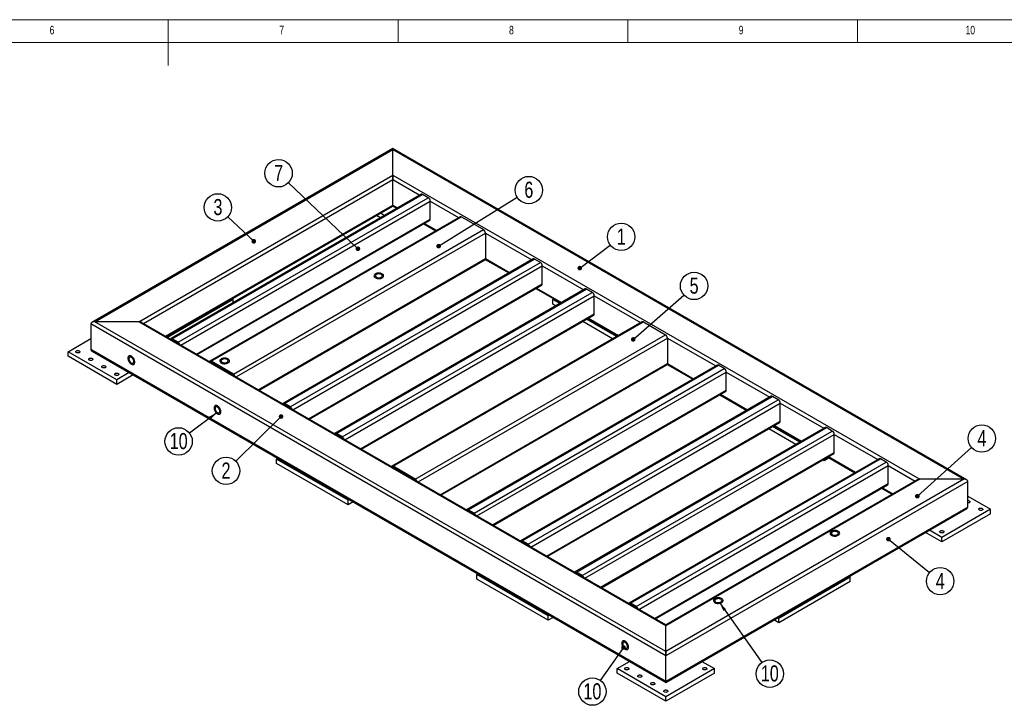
# Model space of a CAD drawing. Header units: millimetres. Extents: x 5 to 589, y 5 to 415.
# Tile 10 of 11: x 265 to 479, y 266 to 415. Entities that reach past the tile are written whole.
import ezdxf

# ---------------------------------------------------------------- set-up
doc = ezdxf.new("R2010")
doc.units = ezdxf.units.MM
doc.layers.add('NOTES', color=6, linetype='Continuous')
doc.layers.add('TRAIT-FORT', color=4, linetype='Continuous', lineweight=25)
doc.styles.add('SLDTEXTSTYLE0', font='TXT', dxfattribs={"width": 0.75})
doc.dimstyles.new('SLDDIMSTYLE3', dxfattribs={"dimtxt": 0.18, "dimasz": 1, "dimexe": 0, "dimexo": 0.0625, "dimgap": 0, "dimtad": 0, "dimtih": 1, "dimtoh": 1, "dimdec": 0, "dimrnd": 1e-09, "dimzin": 0, "dimdsep": 46, "dimtxsty": 'Standard', "dimblk1": 'DOT', "dimblk2": 'DOT', "dimsah": 1, "dimcen": 0.09, "dimadec": 0, "dimazin": 0, "dimtfac": 1, "dimtdec": 0, "dimtofl": 0, "dimtmove": 0, "dimatfit": 3, "dimldrblk": 'DOT', "dimfxl": 1, "dimfrac": 2, "dimtolj": 1, "dimtzin": 0, "dimarcsym": 0})
doc.dimstyles.new('SLDDIMSTYLE4', dxfattribs={"dimtxt": 0.18, "dimasz": 2, "dimexe": 0, "dimexo": 0.0625, "dimgap": 0, "dimtad": 0, "dimtih": 1, "dimtoh": 1, "dimdec": 0, "dimrnd": 1e-09, "dimzin": 0, "dimdsep": 46, "dimtxsty": 'Standard', "dimsah": 1, "dimcen": 0.09, "dimadec": 0, "dimazin": 0, "dimtfac": 2, "dimtdec": 0, "dimtofl": 0, "dimtmove": 0, "dimatfit": 3, "dimfxl": 1, "dimfrac": 2, "dimtolj": 1, "dimtzin": 0, "dimarcsym": 0})

# ---------------------------------------------------------------- blocks, each defined once
blk = doc.blocks.new('SW_NOTE_3')
at = {"layer": 'NOTES', "color": 0}
blk.add_circle((2.38, 1.79), 2.98, dxfattribs=at)
at = {"layer": 'NOTES', "color": 0, "insert": (2.39, 3.61), "char_height": 3.5, "attachment_point": 2, "style": 'SLDTEXTSTYLE0'}
blk.add_mtext('1', dxfattribs=at)
blk = doc.blocks.new('_Dot')
at = {"color": 0, "linetype": 'ByBlock', "lineweight": -2}
blk.add_line((-0.5, 0), (-1, 0), dxfattribs=at)
at = {"color": 0, "linetype": 'ByBlock', "const_width": 0.5}
blk.add_lwpolyline([(-0.25, 0, 1), (0.25, 0, 1)], format="xyb", close=True, dxfattribs=at)
blk = doc.blocks.new('SW_NOTE_4')
at = {"layer": 'NOTES', "color": 0}
blk.add_circle((-2.12, -2.1), 2.98, dxfattribs=at)
at = {"layer": 'NOTES', "color": 0, "insert": (-2.12, -0.28), "char_height": 3.5, "attachment_point": 2, "style": 'SLDTEXTSTYLE0'}
blk.add_mtext('2', dxfattribs=at)
blk = doc.blocks.new('SW_NOTE_5')
at = {"layer": 'NOTES', "color": 0}
blk.add_circle((-2.17, 2.05), 2.98, dxfattribs=at)
at = {"layer": 'NOTES', "color": 0, "insert": (-2.16, 3.87), "char_height": 3.5, "attachment_point": 2, "style": 'SLDTEXTSTYLE0'}
blk.add_mtext('3', dxfattribs=at)
blk = doc.blocks.new('SW_NOTE_6')
at = {"layer": 'NOTES', "color": 0}
blk.add_circle((2.24, 1.97), 2.98, dxfattribs=at)
at = {"layer": 'NOTES', "color": 0, "insert": (2.25, 3.79), "char_height": 3.5, "attachment_point": 2, "style": 'SLDTEXTSTYLE0'}
blk.add_mtext('5', dxfattribs=at)
blk = doc.blocks.new('SW_NOTE_7')
at = {"layer": 'NOTES', "color": 0}
blk.add_circle((2.22, 1.99), 2.98, dxfattribs=at)
at = {"layer": 'NOTES', "color": 0, "insert": (2.23, 3.81), "char_height": 3.5, "attachment_point": 2, "style": 'SLDTEXTSTYLE0'}
blk.add_mtext('4', dxfattribs=at)
blk = doc.blocks.new('SW_NOTE_8')
at = {"layer": 'NOTES', "color": 0}
blk.add_circle((2.53, 1.58), 2.98, dxfattribs=at)
at = {"layer": 'NOTES', "color": 0, "insert": (2.54, 3.39), "char_height": 3.5, "attachment_point": 2, "style": 'SLDTEXTSTYLE0'}
blk.add_mtext('6', dxfattribs=at)
blk = doc.blocks.new('SW_NOTE_9')
at = {"layer": 'NOTES', "color": 0}
blk.add_circle((-2.16, 2.06), 2.98, dxfattribs=at)
at = {"layer": 'NOTES', "color": 0, "insert": (-2.16, 3.87), "char_height": 3.5, "attachment_point": 2, "style": 'SLDTEXTSTYLE0'}
blk.add_mtext('7', dxfattribs=at)
blk = doc.blocks.new('SW_NOTE_10')
at = {"layer": 'NOTES', "color": 0}
blk.add_circle((1.72, -2.43), 2.98, dxfattribs=at)
at = {"layer": 'NOTES', "color": 0, "insert": (1.73, -0.62), "char_height": 3.5, "attachment_point": 2, "style": 'SLDTEXTSTYLE0'}
blk.add_mtext('10', dxfattribs=at)
blk = doc.blocks.new('SW_NOTE_11')
at = {"layer": 'NOTES', "color": 0}
blk.add_circle((2.31, -1.88), 2.98, dxfattribs=at)
at = {"layer": 'NOTES', "color": 0, "insert": (2.32, -0.06), "char_height": 3.5, "attachment_point": 2, "style": 'SLDTEXTSTYLE0'}
blk.add_mtext('4', dxfattribs=at)
blk = doc.blocks.new('SW_NOTE_12')
at = {"layer": 'NOTES', "color": 0}
blk.add_circle((-1.72, -2.44), 2.98, dxfattribs=at)
at = {"layer": 'NOTES', "color": 0, "insert": (-1.71, -0.62), "char_height": 3.5, "attachment_point": 2, "style": 'SLDTEXTSTYLE0'}
blk.add_mtext('10', dxfattribs=at)
blk = doc.blocks.new('SW_NOTE_13')
at = {"layer": 'NOTES', "color": 0}
blk.add_circle((-2.38, -1.79), 2.98, dxfattribs=at)
at = {"layer": 'NOTES', "color": 0, "insert": (-2.37, 0.03), "char_height": 3.5, "attachment_point": 2, "style": 'SLDTEXTSTYLE0'}
blk.add_mtext('10', dxfattribs=at)

msp = doc.modelspace()

# ---------------------------------------------------------------- linework, layer by layer
at = {"lineweight": 18}
for p, q in [((589, 415), (5, 415)), ((297, 415), (297, 405)), ((347, 410), (347, 415)), ((397, 415), (397, 410)), ((447, 410), (447, 415)), ((584, 410), (10, 410))]:
    msp.add_line(p, q, dxfattribs=at)
at = {"layer": 'TRAIT-FORT', "lineweight": 25}
for p, q in [((345.884, 386.925), (280.372, 349.106)), ((280.972, 349.249), (345.884, 386.722)), ((470.793, 314.816), (345.884, 386.925)), ((345.884, 386.722), (345.884, 386.925)), ((345.884, 386.925), (345.884, 386.722)), ((345.884, 381.171), (345.884, 386.722)), ((345.884, 386.722), (470.193, 314.96)), ((290.588, 349.249), (345.884, 381.171)), ((291.613, 348.861), (345.884, 380.191)), ((345.884, 381.171), (460.577, 314.96)), ((345.884, 380.191), (345.884, 381.171)), ((345.884, 381.171), (345.884, 380.191)), ((345.884, 374.638), (345.884, 380.191)), ((345.884, 380.191), (351.719, 376.823)), ((352.019, 376.996), (297.571, 345.564)), ((297.871, 345.534), (352.319, 376.966)), ((299.144, 344.8), (353.591, 376.231)), ((299.744, 344.166), (354.016, 375.496)), ((353.591, 376.231), (352.319, 376.966)), ((354.016, 371.577), (354.016, 375.496)), ((354.016, 375.496), (360.204, 371.924)), ((296.422, 346.084), (345.884, 374.638)), ((296.597, 345.983), (345.884, 374.435)), ((345.884, 374.435), (345.884, 374.638)), ((345.884, 374.638), (345.884, 374.435)), ((345.884, 374.638), (346.909, 374.046)), ((345.884, 374.435), (346.734, 373.945)), ((303.139, 342.207), (354.016, 371.577)), ((303.315, 342.105), (353.891, 371.302)), ((360.504, 372.097), (306.057, 340.666)), ((306.357, 340.636), (360.804, 372.068)), ((343.162, 371.883), (342.312, 372.373)), ((344.01, 372.373), (343.161, 372.863)), ((360.804, 372.068), (365.612, 369.292)), ((311.165, 337.86), (365.612, 369.292)), ((352.601, 370.558), (355.219, 369.046)), ((352.777, 370.659), (355.395, 369.148)), ((311.765, 337.227), (366.037, 368.557)), ((366.037, 368.557), (366.037, 363.005)), ((366.037, 368.557), (376.114, 362.74)), ((316.574, 334.451), (366.037, 363.005)), ((316.75, 334.349), (365.912, 362.73)), ((376.414, 362.913), (321.967, 331.481)), ((322.267, 331.451), (376.714, 362.883)), ((365.998, 362.824), (371.129, 359.862)), ((366.037, 363.005), (371.305, 359.963)), ((377.987, 362.148), (376.714, 362.883)), ((323.539, 330.717), (377.987, 362.148)), ((324.139, 330.083), (378.411, 361.413)), ((378.411, 357.494), (378.411, 361.413)), ((378.411, 361.413), (387.427, 356.208)), ((327.534, 328.124), (378.411, 357.494)), ((327.71, 328.022), (378.287, 357.219)), ((387.728, 356.382), (333.28, 324.95)), ((333.58, 324.92), (388.028, 356.352)), ((376.996, 356.475), (382.443, 353.331)), ((377.172, 356.576), (382.618, 353.432)), ((389.3, 355.617), (388.028, 356.352)), ((311.094, 354.065), (296.846, 345.839)), ((310.846, 354.208), (311.094, 354.065)), ((311.094, 353.371), (311.094, 354.065)), ((334.853, 324.185), (389.3, 355.617)), ((335.453, 323.552), (389.725, 354.882)), ((380.674, 354.065), (380.922, 354.208)), ((382.194, 353.187), (380.674, 354.065)), ((380.674, 353.085), (380.674, 354.065)), ((389.725, 350.963), (389.725, 354.882)), ((389.725, 354.882), (399.802, 349.065)), ((381.345, 352.697), (380.674, 353.085)), ((338.848, 321.592), (389.725, 350.963)), ((339.024, 321.491), (389.6, 350.688)), ((394.568, 346.044), (388.062, 349.8)), ((388.31, 349.943), (394.817, 346.187)), ((388.486, 350.045), (394.993, 346.288)), ((280.123, 348.759), (280.123, 343.207)), ((405.281, 276.507), (280.123, 348.759)), ((290.588, 349.249), (280.972, 349.249)), ((405.281, 277.487), (280.972, 349.249)), ((405.281, 283.038), (290.588, 349.249)), ((405.281, 283.241), (291.188, 349.106)), ((400.102, 349.238), (345.655, 317.806)), ((345.955, 317.777), (400.402, 349.208)), ((393.72, 345.554), (387.213, 349.31)), ((400.402, 349.208), (405.21, 346.432)), ((275.173, 342.717), (280.123, 345.574)), ((297.835, 345.268), (297.871, 345.289)), ((299.144, 344.8), (297.871, 345.534)), ((299.144, 344.555), (297.871, 345.289)), ((350.763, 315.001), (405.21, 346.432)), ((351.363, 314.367), (405.634, 345.698)), ((405.634, 345.698), (405.634, 340.145)), ((405.634, 345.698), (416.154, 339.625)), ((405.281, 270.955), (280.123, 343.207)), ((275.173, 341.737), (275.173, 342.717)), ((285.78, 336.594), (275.173, 342.717)), ((285.78, 335.614), (275.173, 341.737)), ((280.372, 342.86), (405.281, 270.752)), ((306.32, 340.37), (306.357, 340.391)), ((311.165, 337.86), (306.357, 340.636)), ((311.165, 337.615), (306.357, 340.391)), ((308.217, 339.317), (308.217, 339.275)), ((356.172, 311.591), (405.634, 340.145)), ((356.348, 311.49), (405.51, 339.87)), ((416.454, 339.798), (362.007, 308.367)), ((362.307, 308.337), (416.754, 339.769)), ((363.579, 307.602), (418.027, 339.034)), ((405.596, 339.964), (411.169, 336.747)), ((405.634, 340.145), (411.345, 336.849)), ((418.027, 339.034), (416.754, 339.769)), ((288.503, 338.166), (285.78, 336.594)), ((289.352, 337.676), (285.78, 335.614)), ((285.78, 335.614), (285.78, 336.594)), ((310.317, 338.062), (310.317, 338.104)), ((311.129, 337.594), (311.166, 337.615)), ((364.179, 306.969), (418.451, 338.299)), ((418.451, 334.38), (418.451, 338.299)), ((418.451, 338.299), (427.909, 332.839)), ((367.574, 305.009), (418.451, 334.38)), ((367.75, 304.907), (418.327, 334.105)), ((428.209, 333.012), (373.762, 301.58)), ((374.062, 301.55), (428.509, 332.982)), ((375.335, 300.816), (429.782, 332.247)), ((417.036, 333.36), (422.924, 329.961)), ((417.212, 333.461), (423.1, 330.062)), ((429.782, 332.247), (428.509, 332.982)), ((322.23, 331.185), (322.267, 331.206)), ((323.539, 330.717), (322.267, 331.451)), ((323.539, 330.472), (322.267, 331.206)), ((375.935, 300.182), (430.206, 331.513)), ((430.206, 327.593), (430.206, 331.513)), ((430.206, 331.513), (439.665, 326.052)), ((379.33, 298.223), (430.206, 327.593)), ((379.505, 298.121), (430.082, 327.318)), ((439.965, 326.225), (385.518, 294.794)), ((385.818, 294.764), (440.265, 326.196)), ((433.583, 322.541), (427.695, 325.94)), ((434.432, 323.031), (428.543, 326.43)), ((428.792, 326.574), (434.68, 323.174)), ((428.968, 326.675), (434.856, 323.276)), ((441.538, 325.461), (440.265, 326.196)), ((333.544, 324.654), (333.58, 324.675)), ((334.853, 324.185), (333.58, 324.92)), ((334.853, 323.94), (333.58, 324.675)), ((387.091, 294.029), (441.538, 325.461)), ((387.691, 293.396), (441.962, 324.726)), ((441.962, 320.807), (441.962, 324.726)), ((441.962, 324.726), (451.421, 319.266)), ((320.57, 319.367), (320.818, 319.511)), ((320.57, 318.388), (320.57, 319.367)), ((336.126, 310.387), (320.57, 319.367)), ((391.085, 291.436), (441.962, 320.807)), ((391.261, 291.335), (441.838, 320.532)), ((451.721, 319.439), (397.274, 288.007)), ((397.573, 287.978), (452.021, 319.409)), ((440.885, 319.592), (439.788, 318.959)), ((439.788, 318.959), (439.788, 319.349)), ((440.548, 319.787), (446.436, 316.388)), ((440.723, 319.889), (446.612, 316.49)), ((453.293, 318.675), (452.021, 319.409)), ((336.126, 309.407), (320.57, 318.388)), ((345.918, 317.511), (345.955, 317.532)), ((350.763, 315.001), (345.955, 317.777)), ((350.763, 314.756), (345.955, 317.532)), ((398.846, 287.243), (453.293, 318.675)), ((399.446, 286.609), (453.718, 317.94)), ((439.788, 318.959), (439.45, 319.154)), ((453.718, 314.02), (453.718, 317.94)), ((453.718, 317.94), (459.552, 314.571)), ((350.727, 314.734), (350.764, 314.755)), ((402.841, 284.65), (453.718, 314.02)), ((403.017, 284.548), (453.593, 313.746)), ((470.193, 314.96), (405.281, 277.487)), ((460.577, 314.96), (405.281, 283.038)), ((459.977, 314.816), (405.281, 283.241)), ((471.042, 314.47), (405.281, 276.507)), ((452.303, 313.001), (454.567, 311.694)), ((452.479, 313.102), (454.743, 311.795)), ((470.193, 314.96), (460.577, 314.96)), ((471.042, 308.918), (471.042, 314.47)), ((471.042, 311.285), (475.992, 308.428)), ((336.374, 310.53), (336.126, 310.387)), ((336.126, 309.407), (336.126, 310.387)), ((337.223, 310.041), (336.126, 309.407)), ((471.042, 308.918), (405.281, 270.955)), ((362.27, 308.071), (362.307, 308.092)), ((363.579, 307.602), (362.307, 308.337)), ((363.579, 307.357), (362.307, 308.092)), ((405.281, 270.752), (470.793, 308.571)), ((475.992, 308.428), (465.385, 302.305)), ((475.992, 307.448), (465.385, 301.325)), ((475.992, 307.448), (475.992, 308.428)), ((465.385, 301.325), (461.813, 303.387)), ((465.385, 302.305), (462.662, 303.877)), ((465.385, 301.325), (465.385, 302.305)), ((374.026, 301.284), (374.062, 301.305)), ((375.335, 300.816), (374.062, 301.55)), ((375.335, 300.571), (374.062, 301.305)), ((364.127, 294.222), (364.376, 294.366)), ((364.127, 293.242), (364.127, 294.222)), ((379.684, 285.242), (364.127, 294.222)), ((385.781, 294.498), (385.818, 294.519)), ((387.091, 294.029), (385.818, 294.764)), ((387.091, 293.784), (385.818, 294.519)), ((445.445, 293.651), (429.888, 284.67)), ((445.196, 293.794), (445.445, 293.651)), ((445.445, 292.671), (445.445, 293.651)), ((379.684, 284.262), (364.127, 293.242)), ((445.445, 292.671), (429.888, 283.69)), ((397.537, 287.712), (397.574, 287.733)), ((398.846, 287.243), (397.573, 287.978)), ((398.846, 286.998), (397.573, 287.733)), ((379.932, 285.385), (379.684, 285.242)), ((379.684, 284.262), (379.684, 285.242)), ((380.781, 284.895), (379.684, 284.262)), ((405.281, 283.038), (405.281, 283.241)), ((405.281, 283.241), (405.281, 283.038)), ((405.281, 277.487), (405.281, 283.038)), ((429.888, 283.69), (428.791, 284.324)), ((429.888, 284.67), (429.64, 284.814)), ((429.888, 283.69), (429.888, 284.67)), ((405.281, 276.507), (405.281, 277.487)), ((405.281, 277.487), (405.281, 276.507)), ((405.281, 270.955), (405.281, 276.507)), ((394.674, 273.73), (397.398, 275.302)), ((413.164, 275.302), (415.888, 273.73)), ((394.674, 272.75), (394.674, 273.73)), ((405.281, 267.607), (394.674, 273.73)), ((405.281, 266.627), (394.674, 272.75)), ((415.888, 273.73), (405.281, 267.607)), ((415.888, 272.75), (405.281, 266.627)), ((415.888, 272.75), (415.888, 273.73)), ((405.281, 270.752), (405.281, 270.955)), ((405.281, 270.955), (405.281, 270.752)), ((405.281, 266.627), (405.281, 267.607))]:
    msp.add_line(p, q, dxfattribs=at)
at = {"layer": 'TRAIT-FORT', "lineweight": 25, "flags": 128}
for points in [[(343.562, 358.812), (343.686, 358.898), (343.781, 358.996), (343.842, 359.102), (343.869, 359.213), (343.86, 359.324), (343.816, 359.433), (343.737, 359.536), (343.628, 359.628), (343.491, 359.707), (343.331, 359.77), (343.154, 359.815), (342.965, 359.841), (342.771, 359.846), (342.58, 359.831), (342.396, 359.795), (342.227, 359.741), (342.078, 359.669), (341.954, 359.583), (341.859, 359.485), (341.798, 359.379), (341.771, 359.269), (341.78, 359.157), (341.824, 359.048), (341.903, 358.946), (342.012, 358.853), (342.149, 358.774), (342.309, 358.711), (342.486, 358.666), (342.675, 358.64), (342.868, 358.635), (343.06, 358.651), (343.244, 358.686), (343.413, 358.74), (343.562, 358.812)], [(342.078, 359.669), (341.954, 359.583), (341.859, 359.485), (341.798, 359.379), (341.771, 359.269), (341.78, 359.157), (341.824, 359.048), (341.903, 358.946), (342.012, 358.853), (342.149, 358.774), (342.309, 358.711), (342.486, 358.666), (342.675, 358.64), (342.868, 358.635), (343.06, 358.651), (343.244, 358.686), (343.413, 358.74), (343.562, 358.812), (343.686, 358.898), (343.781, 358.996), (343.842, 359.102), (343.869, 359.213), (343.86, 359.324), (343.816, 359.433), (343.737, 359.536), (343.628, 359.628), (343.491, 359.707), (343.331, 359.77), (343.154, 359.815), (342.965, 359.841), (342.771, 359.846), (342.58, 359.831), (342.396, 359.795), (342.227, 359.741), (342.078, 359.669)], [(343.35, 358.934), (343.452, 359.007), (343.524, 359.091), (343.563, 359.182), (343.568, 359.276), (343.537, 359.368), (343.473, 359.454), (343.378, 359.53), (343.258, 359.592), (343.116, 359.638), (342.961, 359.666), (342.8, 359.673), (342.639, 359.661), (342.487, 359.628), (342.35, 359.578), (342.235, 359.512), (342.148, 359.433), (342.092, 359.345), (342.07, 359.252), (342.083, 359.159), (342.131, 359.069), (342.211, 358.988), (342.319, 358.918), (342.451, 358.864), (342.6, 358.827), (342.759, 358.809), (342.921, 358.812), (343.079, 358.834), (343.224, 358.876), (343.35, 358.934)], [(277.613, 342.9), (277.69, 342.841), (277.734, 342.772), (277.743, 342.698), (277.716, 342.626), (277.655, 342.561), (277.564, 342.509), (277.452, 342.473), (277.327, 342.458), (277.199, 342.463), (277.079, 342.489), (276.976, 342.533), (276.9, 342.592), (276.855, 342.662), (276.846, 342.735), (276.873, 342.808), (276.934, 342.872), (277.025, 342.925), (277.137, 342.96), (277.263, 342.976), (277.39, 342.971), (277.51, 342.945), (277.613, 342.9)], [(280.441, 341.268), (280.518, 341.208), (280.563, 341.139), (280.572, 341.065), (280.545, 340.993), (280.483, 340.928), (280.393, 340.876), (280.28, 340.841), (280.155, 340.825), (280.027, 340.83), (279.907, 340.856), (279.805, 340.9), (279.728, 340.959), (279.683, 341.029), (279.674, 341.102), (279.701, 341.175), (279.763, 341.24), (279.853, 341.292), (279.966, 341.327), (280.091, 341.343), (280.219, 341.338), (280.339, 341.312), (280.441, 341.268)], [(288.962, 340.023), (289.098, 339.959), (289.23, 339.926), (289.353, 339.926), (289.462, 339.958), (289.554, 340.022), (289.627, 340.114), (289.676, 340.233), (289.701, 340.374), (289.701, 340.533), (289.676, 340.703), (289.627, 340.879), (289.554, 341.055), (289.462, 341.225), (289.353, 341.384), (289.23, 341.525), (289.098, 341.644), (288.962, 341.738), (288.825, 341.802), (288.694, 341.835), (288.571, 341.835), (288.462, 341.803), (288.369, 341.739), (288.297, 341.646), (288.248, 341.527), (288.223, 341.386), (288.223, 341.228), (288.248, 341.058), (288.297, 340.882), (288.369, 340.706), (288.462, 340.535), (288.571, 340.377), (288.694, 340.236), (288.825, 340.116), (288.962, 340.023)], [(288.962, 341.738), (288.825, 341.802), (288.694, 341.835), (288.571, 341.835), (288.462, 341.803), (288.369, 341.739), (288.297, 341.646), (288.248, 341.527), (288.223, 341.386), (288.223, 341.228), (288.248, 341.058), (288.297, 340.882), (288.369, 340.706), (288.462, 340.535), (288.571, 340.377), (288.694, 340.236), (288.825, 340.116), (288.962, 340.023), (289.098, 339.959), (289.23, 339.926), (289.353, 339.926), (289.462, 339.958), (289.554, 340.022), (289.627, 340.114), (289.676, 340.233), (289.701, 340.374), (289.701, 340.533), (289.676, 340.703), (289.627, 340.879), (289.554, 341.055), (289.462, 341.225), (289.353, 341.384), (289.23, 341.525), (289.098, 341.644), (288.962, 341.738)], [(288.962, 341.493), (288.848, 341.544), (288.739, 341.565), (288.641, 341.553), (288.558, 341.51), (288.493, 341.438), (288.451, 341.339), (288.432, 341.219), (288.439, 341.083), (288.469, 340.938), (288.523, 340.79), (288.597, 340.646), (288.688, 340.513), (288.793, 340.398), (288.905, 340.305), (289.019, 340.238), (289.131, 340.202), (289.235, 340.198), (289.327, 340.225), (289.401, 340.283), (289.455, 340.369), (289.485, 340.479), (289.491, 340.608), (289.473, 340.749), (289.43, 340.897), (289.366, 341.043), (289.283, 341.183), (289.185, 341.308), (289.076, 341.413), (288.962, 341.493)], [(310.01, 340.293), (310.134, 340.379), (310.228, 340.476), (310.29, 340.583), (310.316, 340.693), (310.307, 340.805), (310.263, 340.914), (310.185, 341.016), (310.075, 341.109), (309.938, 341.188), (309.778, 341.251), (309.601, 341.296), (309.413, 341.322), (309.219, 341.327), (309.027, 341.311), (308.843, 341.276), (308.674, 341.221), (308.525, 341.15), (308.401, 341.064), (308.307, 340.966), (308.245, 340.86), (308.219, 340.749), (308.228, 340.638), (308.272, 340.529), (308.35, 340.426), (308.46, 340.334), (308.597, 340.255), (308.757, 340.192), (308.934, 340.147), (309.122, 340.121), (309.316, 340.116), (309.508, 340.131), (309.692, 340.167), (309.861, 340.221), (310.01, 340.293)], [(308.525, 341.15), (308.401, 341.064), (308.307, 340.966), (308.245, 340.86), (308.219, 340.749), (308.228, 340.638), (308.272, 340.529), (308.35, 340.426), (308.46, 340.334), (308.597, 340.255), (308.757, 340.192), (308.934, 340.147), (309.122, 340.121), (309.316, 340.116), (309.508, 340.131), (309.692, 340.167), (309.861, 340.221), (310.01, 340.293), (310.134, 340.379), (310.228, 340.476), (310.29, 340.583), (310.316, 340.693), (310.307, 340.805), (310.263, 340.914), (310.185, 341.016), (310.075, 341.109), (309.938, 341.188), (309.778, 341.251), (309.601, 341.296), (309.413, 341.322), (309.219, 341.327), (309.027, 341.311), (308.843, 341.276), (308.674, 341.221), (308.525, 341.15)], [(309.798, 340.415), (309.899, 340.488), (309.971, 340.572), (310.011, 340.663), (310.015, 340.756), (309.984, 340.848), (309.92, 340.934), (309.826, 341.01), (309.705, 341.073), (309.564, 341.119), (309.409, 341.147), (309.247, 341.154), (309.086, 341.142), (308.934, 341.109), (308.798, 341.059), (308.683, 340.993), (308.596, 340.914), (308.54, 340.826), (308.518, 340.733), (308.531, 340.64), (308.579, 340.55), (308.658, 340.469), (308.767, 340.399), (308.898, 340.344), (309.047, 340.307), (309.207, 340.29), (309.369, 340.292), (309.526, 340.315), (309.671, 340.357), (309.798, 340.415)], [(283.27, 339.635), (283.346, 339.576), (283.391, 339.506), (283.4, 339.433), (283.373, 339.36), (283.312, 339.295), (283.221, 339.243), (283.109, 339.208), (282.984, 339.192), (282.856, 339.197), (282.736, 339.223), (282.633, 339.267), (282.557, 339.327), (282.512, 339.396), (282.503, 339.47), (282.53, 339.542), (282.591, 339.607), (282.682, 339.659), (282.794, 339.694), (282.919, 339.71), (283.047, 339.705), (283.167, 339.679), (283.27, 339.635)], [(286.098, 338.002), (286.175, 337.943), (286.22, 337.873), (286.229, 337.8), (286.202, 337.727), (286.14, 337.663), (286.05, 337.61), (285.937, 337.575), (285.812, 337.559), (285.684, 337.564), (285.564, 337.59), (285.462, 337.635), (285.385, 337.694), (285.34, 337.763), (285.331, 337.837), (285.358, 337.909), (285.42, 337.974), (285.51, 338.026), (285.623, 338.062), (285.748, 338.077), (285.876, 338.072), (285.996, 338.046), (286.098, 338.002)], [(307.7, 329.206), (307.837, 329.141), (307.968, 329.109), (308.091, 329.108), (308.2, 329.141), (308.293, 329.204), (308.365, 329.297), (308.414, 329.416), (308.44, 329.557), (308.44, 329.715), (308.414, 329.885), (308.365, 330.061), (308.293, 330.238), (308.2, 330.408), (308.091, 330.566), (307.968, 330.708), (307.837, 330.827), (307.7, 330.92), (307.564, 330.984), (307.432, 331.017), (307.309, 331.018), (307.2, 330.985), (307.108, 330.922), (307.036, 330.829), (306.986, 330.71), (306.961, 330.569), (306.961, 330.411), (306.986, 330.241), (307.036, 330.064), (307.108, 329.888), (307.2, 329.718), (307.309, 329.56), (307.432, 329.418), (307.564, 329.299), (307.7, 329.206)], [(307.7, 330.92), (307.564, 330.984), (307.432, 331.017), (307.309, 331.018), (307.2, 330.985), (307.108, 330.922), (307.036, 330.829), (306.986, 330.71), (306.961, 330.569), (306.961, 330.411), (306.986, 330.241), (307.036, 330.064), (307.108, 329.888), (307.2, 329.718), (307.309, 329.56), (307.432, 329.418), (307.564, 329.299), (307.7, 329.206), (307.837, 329.141), (307.968, 329.109), (308.091, 329.108), (308.2, 329.141), (308.293, 329.204), (308.365, 329.297), (308.414, 329.416), (308.44, 329.557), (308.44, 329.715), (308.414, 329.885), (308.365, 330.061), (308.293, 330.238), (308.2, 330.408), (308.091, 330.566), (307.968, 330.708), (307.837, 330.827), (307.7, 330.92)], [(307.7, 330.675), (307.586, 330.727), (307.478, 330.747), (307.379, 330.736), (307.296, 330.693), (307.232, 330.62), (307.189, 330.522), (307.171, 330.402), (307.177, 330.266), (307.208, 330.121), (307.261, 329.973), (307.336, 329.829), (307.427, 329.696), (307.531, 329.58), (307.643, 329.487), (307.758, 329.421), (307.87, 329.385), (307.974, 329.38), (308.065, 329.408), (308.139, 329.466), (308.193, 329.552), (308.224, 329.662), (308.23, 329.79), (308.211, 329.932), (308.169, 330.079), (308.104, 330.226), (308.021, 330.365), (307.923, 330.49), (307.814, 330.595), (307.7, 330.675)], [(471.36, 310.244), (471.437, 310.185), (471.482, 310.116), (471.491, 310.042), (471.464, 309.97), (471.402, 309.905), (471.312, 309.852), (471.199, 309.817), (471.074, 309.801), (471.042, 309.801)], [(474.189, 308.611), (474.265, 308.552), (474.31, 308.483), (474.319, 308.409), (474.292, 308.337), (474.231, 308.272), (474.14, 308.22), (474.028, 308.184), (473.902, 308.168), (473.775, 308.174), (473.655, 308.2), (473.552, 308.244), (473.475, 308.303), (473.431, 308.372), (473.421, 308.446), (473.449, 308.518), (473.51, 308.583), (473.601, 308.636), (473.713, 308.671), (473.838, 308.687), (473.966, 308.681), (474.086, 308.656), (474.189, 308.611)], [(442.839, 302.766), (442.963, 302.852), (443.057, 302.949), (443.119, 303.055), (443.145, 303.166), (443.137, 303.278), (443.092, 303.387), (443.014, 303.489), (442.904, 303.581), (442.767, 303.661), (442.608, 303.724), (442.43, 303.769), (442.242, 303.795), (442.048, 303.8), (441.856, 303.784), (441.673, 303.749), (441.503, 303.694), (441.354, 303.623), (441.23, 303.537), (441.136, 303.439), (441.075, 303.333), (441.048, 303.222), (441.057, 303.111), (441.101, 303.002), (441.179, 302.899), (441.289, 302.807), (441.426, 302.728), (441.586, 302.665), (441.763, 302.62), (441.952, 302.594), (442.145, 302.589), (442.337, 302.604), (442.521, 302.64), (442.69, 302.694), (442.839, 302.766)], [(441.354, 303.623), (441.23, 303.537), (441.136, 303.439), (441.075, 303.333), (441.048, 303.222), (441.057, 303.111), (441.101, 303.002), (441.179, 302.899), (441.289, 302.807), (441.426, 302.728), (441.586, 302.665), (441.763, 302.62), (441.952, 302.594), (442.145, 302.589), (442.337, 302.604), (442.521, 302.64), (442.69, 302.694), (442.839, 302.766), (442.963, 302.852), (443.057, 302.949), (443.119, 303.055), (443.145, 303.166), (443.137, 303.278), (443.092, 303.387), (443.014, 303.489), (442.904, 303.581), (442.767, 303.661), (442.608, 303.724), (442.43, 303.769), (442.242, 303.795), (442.048, 303.8), (441.856, 303.784), (441.673, 303.749), (441.503, 303.694), (441.354, 303.623)], [(442.627, 302.888), (442.729, 302.961), (442.801, 303.045), (442.84, 303.136), (442.844, 303.229), (442.814, 303.321), (442.749, 303.407), (442.655, 303.483), (442.534, 303.546), (442.393, 303.592), (442.238, 303.619), (442.076, 303.627), (441.916, 303.614), (441.763, 303.582), (441.627, 303.532), (441.512, 303.466), (441.425, 303.387), (441.369, 303.299), (441.347, 303.206), (441.36, 303.113), (441.408, 303.023), (441.487, 302.942), (441.596, 302.872), (441.727, 302.817), (441.876, 302.78), (442.036, 302.763), (442.198, 302.765), (442.355, 302.788), (442.501, 302.829), (442.627, 302.888)], [(465.703, 303.713), (465.78, 303.654), (465.825, 303.584), (465.834, 303.511), (465.807, 303.438), (465.745, 303.373), (465.655, 303.321), (465.542, 303.286), (465.417, 303.27), (465.289, 303.275), (465.169, 303.301), (465.067, 303.345), (464.99, 303.405), (464.945, 303.474), (464.936, 303.548), (464.963, 303.62), (465.025, 303.685), (465.115, 303.737), (465.228, 303.773), (465.353, 303.788), (465.481, 303.783), (465.601, 303.757), (465.703, 303.713)], [(417.459, 288.114), (417.583, 288.2), (417.677, 288.298), (417.738, 288.404), (417.765, 288.515), (417.756, 288.626), (417.712, 288.735), (417.634, 288.837), (417.524, 288.93), (417.387, 289.009), (417.227, 289.072), (417.05, 289.117), (416.861, 289.143), (416.668, 289.148), (416.476, 289.133), (416.292, 289.097), (416.123, 289.043), (415.974, 288.971), (415.85, 288.885), (415.756, 288.787), (415.694, 288.681), (415.667, 288.57), (415.676, 288.459), (415.721, 288.35), (415.799, 288.248), (415.908, 288.155), (416.046, 288.076), (416.205, 288.013), (416.383, 287.968), (416.571, 287.942), (416.765, 287.937), (416.957, 287.952), (417.14, 287.988), (417.31, 288.042), (417.459, 288.114)], [(415.974, 288.971), (415.85, 288.885), (415.756, 288.787), (415.694, 288.681), (415.667, 288.57), (415.676, 288.459), (415.721, 288.35), (415.799, 288.248), (415.908, 288.155), (416.046, 288.076), (416.205, 288.013), (416.383, 287.968), (416.571, 287.942), (416.765, 287.937), (416.957, 287.952), (417.14, 287.988), (417.31, 288.042), (417.459, 288.114), (417.583, 288.2), (417.677, 288.298), (417.738, 288.404), (417.765, 288.515), (417.756, 288.626), (417.712, 288.735), (417.634, 288.837), (417.524, 288.93), (417.387, 289.009), (417.227, 289.072), (417.05, 289.117), (416.861, 289.143), (416.668, 289.148), (416.476, 289.133), (416.292, 289.097), (416.123, 289.043), (415.974, 288.971)], [(417.247, 288.236), (417.348, 288.309), (417.42, 288.393), (417.459, 288.484), (417.464, 288.578), (417.433, 288.67), (417.369, 288.756), (417.275, 288.832), (417.154, 288.894), (417.013, 288.94), (416.858, 288.968), (416.696, 288.975), (416.535, 288.963), (416.383, 288.93), (416.246, 288.88), (416.132, 288.814), (416.044, 288.735), (415.988, 288.647), (415.967, 288.554), (415.98, 288.461), (416.027, 288.371), (416.107, 288.29), (416.215, 288.22), (416.347, 288.166), (416.496, 288.129), (416.655, 288.111), (416.818, 288.113), (416.975, 288.136), (417.12, 288.178), (417.247, 288.236)], [(396.442, 277.976), (396.579, 277.912), (396.71, 277.879), (396.833, 277.879), (396.942, 277.911), (397.035, 277.975), (397.107, 278.067), (397.156, 278.186), (397.181, 278.327), (397.181, 278.486), (397.156, 278.656), (397.107, 278.832), (397.035, 279.008), (396.942, 279.178), (396.833, 279.337), (396.71, 279.478), (396.579, 279.597), (396.442, 279.691), (396.306, 279.755), (396.174, 279.788), (396.051, 279.788), (395.942, 279.756), (395.85, 279.692), (395.777, 279.599), (395.728, 279.48), (395.703, 279.339), (395.703, 279.181), (395.728, 279.011), (395.777, 278.835), (395.85, 278.659), (395.942, 278.488), (396.051, 278.33), (396.174, 278.189), (396.306, 278.069), (396.442, 277.976)], [(396.442, 279.691), (396.306, 279.755), (396.174, 279.788), (396.051, 279.788), (395.942, 279.756), (395.85, 279.692), (395.777, 279.599), (395.728, 279.48), (395.703, 279.339), (395.703, 279.181), (395.728, 279.011), (395.777, 278.835), (395.85, 278.659), (395.942, 278.488), (396.051, 278.33), (396.174, 278.189), (396.306, 278.069), (396.442, 277.976), (396.579, 277.912), (396.71, 277.879), (396.833, 277.879), (396.942, 277.911), (397.035, 277.975), (397.107, 278.067), (397.156, 278.186), (397.181, 278.327), (397.181, 278.486), (397.156, 278.656), (397.107, 278.832), (397.035, 279.008), (396.942, 279.178), (396.833, 279.337), (396.71, 279.478), (396.579, 279.597), (396.442, 279.691)], [(396.442, 279.446), (396.328, 279.497), (396.219, 279.518), (396.121, 279.506), (396.038, 279.463), (395.974, 279.391), (395.931, 279.292), (395.913, 279.172), (395.919, 279.036), (395.949, 278.891), (396.003, 278.743), (396.077, 278.599), (396.169, 278.466), (396.273, 278.351), (396.385, 278.258), (396.499, 278.191), (396.611, 278.155), (396.716, 278.151), (396.807, 278.178), (396.881, 278.236), (396.935, 278.322), (396.965, 278.432), (396.972, 278.561), (396.953, 278.702), (396.911, 278.85), (396.846, 278.996), (396.763, 279.136), (396.665, 279.261), (396.556, 279.366), (396.442, 279.446)], [(397.114, 273.914), (397.191, 273.855), (397.235, 273.785), (397.245, 273.712), (397.217, 273.639), (397.156, 273.575), (397.065, 273.522), (396.953, 273.487), (396.828, 273.471), (396.7, 273.476), (396.58, 273.502), (396.477, 273.547), (396.401, 273.606), (396.356, 273.675), (396.347, 273.749), (396.374, 273.821), (396.435, 273.886), (396.526, 273.938), (396.638, 273.974), (396.764, 273.989), (396.891, 273.984), (397.011, 273.958), (397.114, 273.914)], [(399.942, 272.281), (400.019, 272.222), (400.064, 272.153), (400.073, 272.079), (400.046, 272.007), (399.984, 271.942), (399.894, 271.889), (399.781, 271.854), (399.656, 271.838), (399.528, 271.844), (399.408, 271.869), (399.306, 271.914), (399.229, 271.973), (399.184, 272.042), (399.175, 272.116), (399.202, 272.188), (399.264, 272.253), (399.354, 272.305), (399.467, 272.341), (399.592, 272.357), (399.72, 272.351), (399.84, 272.325), (399.942, 272.281)], [(414.084, 273.914), (414.161, 273.855), (414.206, 273.785), (414.215, 273.712), (414.188, 273.639), (414.126, 273.575), (414.036, 273.522), (413.923, 273.487), (413.798, 273.471), (413.671, 273.476), (413.551, 273.502), (413.448, 273.547), (413.371, 273.606), (413.327, 273.675), (413.317, 273.749), (413.345, 273.821), (413.406, 273.886), (413.497, 273.938), (413.609, 273.974), (413.734, 273.989), (413.862, 273.984), (413.982, 273.958), (414.084, 273.914)], [(402.771, 270.648), (402.847, 270.589), (402.892, 270.52), (402.901, 270.446), (402.874, 270.374), (402.813, 270.309), (402.722, 270.257), (402.61, 270.221), (402.485, 270.205), (402.357, 270.211), (402.237, 270.237), (402.134, 270.281), (402.058, 270.34), (402.013, 270.409), (402.004, 270.483), (402.031, 270.555), (402.092, 270.62), (402.183, 270.673), (402.295, 270.708), (402.42, 270.724), (402.548, 270.718), (402.668, 270.693), (402.771, 270.648)], [(405.599, 269.015), (405.676, 268.956), (405.721, 268.887), (405.73, 268.813), (405.703, 268.741), (405.641, 268.676), (405.551, 268.624), (405.438, 268.588), (405.313, 268.573), (405.185, 268.578), (405.065, 268.604), (404.963, 268.648), (404.886, 268.707), (404.841, 268.777), (404.832, 268.85), (404.859, 268.923), (404.921, 268.987), (405.011, 269.04), (405.124, 269.075), (405.249, 269.091), (405.377, 269.086), (405.497, 269.06), (405.599, 269.015)]]:
    msp.add_lwpolyline(points, dxfattribs=at)
at = {"layer": 'TRAIT-FORT', "lineweight": 25}
for centre, radius, start, end in [((352.143, 376.721), 0.302, 54.38242, 114.30712), ((353.095, 375.455), 0.922, 2.60548, 57.39452), ((353.722, 371.545), 0.296, 305.01333, 6.29885), ((360.628, 371.822), 0.302, 54.38242, 114.30712), ((365.115, 368.515), 0.922, 2.60548, 57.39452), ((365.751, 362.968), 0.288, 304.05635, 7.25583), ((376.538, 362.638), 0.302, 54.38242, 114.30712), ((377.49, 361.372), 0.922, 2.60548, 57.39452), ((378.117, 357.462), 0.296, 305.01333, 6.29885), ((387.852, 356.106), 0.302, 54.38242, 114.30712), ((388.803, 354.84), 0.922, 2.60548, 57.39452), ((389.431, 350.93), 0.296, 305.01333, 6.29885), ((400.226, 348.963), 0.302, 54.38242, 114.30712), ((297.706, 345.335), 0.259, 50.29149, 148.54415), ((297.778, 345.152), 0.166, 55.83854, 98.94691), ((404.713, 345.656), 0.922, 2.60548, 57.39452), ((298.643, 344.019), 0.928, 16.97098, 57.30385), ((298.927, 344.202), 0.414, 35.75887, 58.33925), ((306.191, 340.437), 0.259, 50.29149, 148.54415), ((306.264, 340.254), 0.166, 55.83854, 98.94691), ((405.349, 340.109), 0.288, 304.05635, 7.25583), ((416.578, 339.523), 0.302, 54.38242, 114.30712), ((417.53, 338.257), 0.922, 2.60548, 57.39452), ((310.664, 337.08), 0.928, 16.97098, 57.30385), ((310.947, 337.262), 0.414, 35.75887, 58.33925), ((418.157, 334.347), 0.296, 305.01333, 6.29885), ((428.334, 332.737), 0.302, 54.38242, 114.30712), ((429.285, 331.471), 0.922, 2.60548, 57.39452), ((322.101, 331.252), 0.259, 50.29149, 148.54415), ((322.174, 331.069), 0.166, 55.83854, 98.94691), ((323.038, 329.936), 0.928, 16.97098, 57.30385), ((323.322, 330.119), 0.414, 35.75887, 58.33925), ((429.912, 327.561), 0.296, 305.01333, 6.29885), ((440.089, 325.95), 0.302, 54.38242, 114.30712), ((333.415, 324.721), 0.259, 50.29149, 148.54415), ((333.487, 324.538), 0.166, 55.83854, 98.94691), ((334.352, 323.405), 0.928, 16.97098, 57.30385), ((334.636, 323.588), 0.414, 35.75887, 58.33925), ((441.041, 324.684), 0.922, 2.60548, 57.39452), ((441.668, 320.774), 0.296, 305.01333, 6.29885), ((451.845, 319.164), 0.302, 54.38242, 114.30712), ((345.789, 317.577), 0.259, 50.29149, 148.54415), ((345.862, 317.394), 0.166, 55.83854, 98.94691), ((452.797, 317.898), 0.922, 2.60548, 57.39452), ((350.262, 314.22), 0.928, 16.97098, 57.30385), ((350.545, 314.403), 0.414, 35.75887, 58.33925), ((453.424, 313.988), 0.296, 305.01333, 6.29885), ((471.053, 309.665), 0.656, 62.10322, 91.00063), ((362.141, 308.138), 0.259, 50.29149, 148.54415), ((362.214, 307.955), 0.166, 55.83854, 98.94691), ((363.078, 306.821), 0.928, 16.97098, 57.30385), ((363.362, 307.004), 0.414, 35.75887, 58.33925), ((373.897, 301.351), 0.259, 50.29149, 148.54415), ((373.969, 301.168), 0.166, 55.83854, 98.94691), ((374.834, 300.035), 0.928, 16.97098, 57.30385), ((375.117, 300.218), 0.414, 35.75887, 58.33925), ((385.652, 294.565), 0.259, 50.29149, 148.54415), ((385.725, 294.382), 0.166, 55.83854, 98.94691), ((386.59, 293.249), 0.928, 16.97098, 57.30385), ((386.873, 293.432), 0.414, 35.75887, 58.33925), ((397.408, 287.779), 0.259, 50.29149, 148.54415), ((397.48, 287.596), 0.166, 55.83854, 98.94691), ((398.345, 286.462), 0.928, 16.97098, 57.30385), ((398.629, 286.645), 0.414, 35.75887, 58.33925)]:
    msp.add_arc(centre, radius, start, end, dxfattribs=at)
for centre, start_param, end_param in [((280.972, 348.759), 1.5707963, 3.1415927), ((280.972, 348.759), 1.5707963, 3.1415927), ((290.588, 348.759), 0.7854794, 1.5707963), ((290.588, 348.759), 0.7854794, 1.5707963), ((280.972, 343.207), 3.1415927, 3.9270721), ((280.972, 343.207), 3.1415927, 3.9270721), ((460.577, 314.47), 1.5707963, 2.3561132), ((460.577, 314.47), 1.5707963, 2.3561132), ((470.193, 314.47), 0, 1.5707963), ((470.193, 314.47), 0, 1.5707963), ((470.193, 308.918), 5.4977059, 6.2831853), ((470.193, 308.918), 5.4977059, 6.2831853)]:
    msp.add_ellipse(centre, major_axis=(0.849, 0), ratio=0.5773815, start_param=start_param, end_param=end_param, dxfattribs=at)

# ---------------------------------------------------------------- block references
at = {"layer": 'NOTES'}
for name, p in [('SW_NOTE_9', (323.167, 379.508)), ('SW_NOTE_8', (372.939, 376.34)), ('SW_NOTE_5', (309.965, 372.092)), ('SW_NOTE_3', (393.215, 365.933)), ('SW_NOTE_6', (409.205, 355.068)), ('SW_NOTE_13', (301.629, 324.991)), ('SW_NOTE_7', (471.865, 321.839)), ('SW_NOTE_4', (311.683, 318.879)), ('SW_NOTE_11', (462.717, 294.64)), ('SW_NOTE_10', (426.202, 275.067)), ('SW_NOTE_12', (391.027, 271.171))]:
    msp.add_blockref(name, p, dxfattribs=at)

# ---------------------------------------------------------------- texts
at = {"layer": 'NOTES', "attachment_point": 1, "style": 'SLDTEXTSTYLE0'}
for s, insert, char_height in [('6', (271.167, 413.668), 1.852), ('7', (321.167, 413.668), 1.852), ('8', (371.167, 413.668), 1.852), ('9', (421.167, 413.668), 1.852), ('10', (470.542, 413.668), 1.8521)]:
    msp.add_mtext(s, dxfattribs=dict(at, insert=insert, char_height=char_height))

# ---------------------------------------------------------------- leaders
at = {"layer": 'NOTES'}
for points, dimstyle in [([(338.278, 365.136), (323.167, 379.508)], 'SLDDIMSTYLE3'), ([(355.848, 365.707), (372.939, 376.34)], 'SLDDIMSTYLE3'), ([(315.606, 366.753), (309.965, 372.092)], 'SLDDIMSTYLE3'), ([(386.563, 360.925), (393.215, 365.933)], 'SLDDIMSTYLE3'), ([(398.196, 345.402), (409.205, 355.068)], 'SLDDIMSTYLE3'), ([(307.626, 329.499), (301.629, 324.991)], 'SLDDIMSTYLE4'), ([(321.543, 328.609), (311.683, 318.879)], 'SLDDIMSTYLE3'), ([(460.048, 311.269), (471.865, 321.839)], 'SLDDIMSTYLE3'), ([(453.753, 301.924), (462.717, 294.64)], 'SLDDIMSTYLE3'), ([(416.956, 288.132), (426.202, 275.067)], 'SLDDIMSTYLE4'), ([(396.077, 278.333), (391.027, 271.171)], 'SLDDIMSTYLE3')]:
    msp.add_leader(points, dimstyle=dimstyle, dxfattribs=at)

doc.saveas('drawing.dxf')
